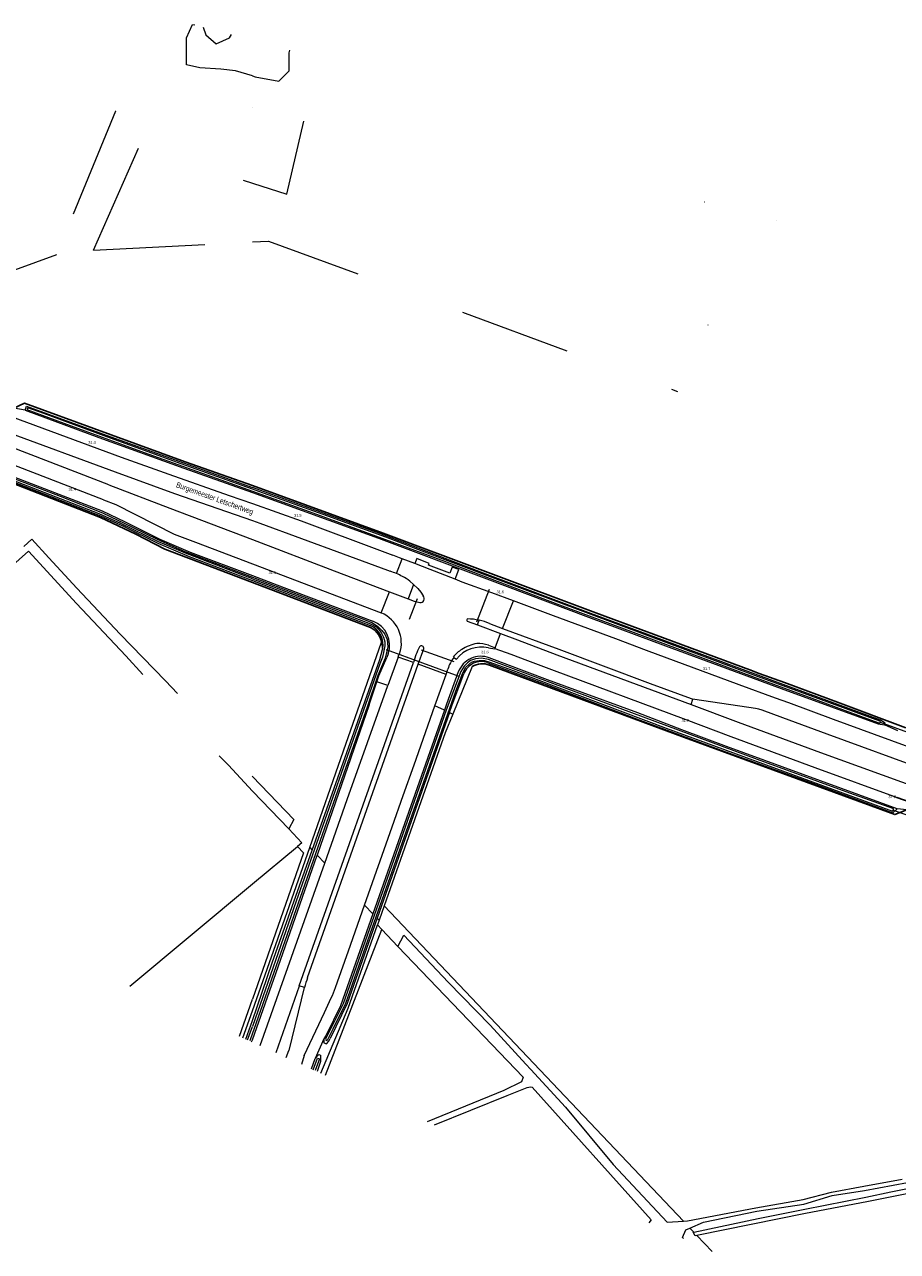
# Model space of a CAD drawing. Header units: metres. Extents: x 120324 to 133000, y 395500 to 402438.
# Tile 86 of 95: x 130896 to 131294, y 400566 to 401125. Entities that reach past the tile are written whole.
import ezdxf

# ---------------------------------------------------------------- set-up
doc = ezdxf.new("R2010")
doc.units = ezdxf.units.M
for name, pattern in [('DGN1', [76.057638, 0, -76.057638]), ('DGN2', [101.410184, 50.705092, -50.705092]), ('DGN3', [152.115276, 101.410184, -50.705092])]:
    doc.linetypes.add(name, pattern=pattern)
for name, color, linetype, lineweight, true_color in [('gg-afsc-erfafscheiding', 7, 'Continuous', 0, 0x00ff32), ('gg-afsc-hekwerk', 7, 'Continuous', 30, 0x00d228), ('gg-knt-bronhoudergrens', 7, 'DGN2', 0, 0xffaad2), ('gg-kntw-bovenkant insteek waterloop', 7, 'Continuous', 0, 0xa0a0ff), ('gg-kntw-waterlijn', 7, 'Continuous', 0, 0xaaebff), ('gg-kwrk-duiker nz buis', 7, 'DGN2', 0, 0x969696), ('gt-grn-groengrens', 7, 'Continuous', 0, 0x96c800), ('gt-grn-groengrens NZ', 7, 'DGN2', 0, 0x96c800), ('gt-grn-weggrens', 7, 'Continuous', 0, 0x787878), ('gt-knt-lijn portaal', 7, 'Continuous', 13, 0x8dafbb), ('Rg-lijn-ontwerplijn', 7, 'Continuous', 30, 0x00d200)]:
    doc.layers.add(name, color=color, linetype=linetype, lineweight=lineweight, true_color=true_color)
for name, color, linetype, lineweight in [('gg-anno-openbare ruimte label', 7, 'Continuous', 13), ('gg-knt-onverhard', 7, 'DGN3', 0), ('gg-knt-verharding', 7, 'Continuous', 0), ('gt-anno-nummer hm paal', 7, 'Continuous', 0), ('gt-grn-vlakafsluiter', 6, 'DGN1', 0)]:
    doc.layers.add(name, color=color, linetype=linetype, lineweight=lineweight)
doc.styles.add('StyleArial', font='arial.ttf')

msp = doc.modelspace()

# ---------------------------------------------------------------- linework, layer by layer
at = {"layer": 'gg-afsc-erfafscheiding'}
for p, q in [((131100.01, 400832.73), (131091.29, 400811.14)), ((131060.02, 400723.73), (131057.76, 400717.31)), ((131057.76, 400717.31), (131056.99, 400715.14))]:
    msp.add_line(p, q, dxfattribs=at)
at = {"layer": 'gg-afsc-erfafscheiding', "flags": 128}
for points in [[(131026.16, 400750.3), (131041.43, 400794.37), (131058.75, 400843.83)], [(131091.29, 400811.14), (131087.81, 400802.53), (131060.02, 400723.73)], [(131000, 400675.96), (131010.68, 400706.26), (131026.16, 400750.3)], [(131031.17, 400647.58), (131043.6, 400677.18), (131056.99, 400715.14)], [(130995.7, 400663.75), (131000, 400675.96)]]:
    msp.add_lwpolyline(points, dxfattribs=at)
at = {"layer": 'gg-afsc-hekwerk'}
for p, q in [((131000, 400870.99), (131052.63, 400850.97)), ((131156.32, 400857.16), (131226.48, 400831.2)), ((131226.48, 400831.2), (131230.71, 400829.63))]:
    msp.add_line(p, q, dxfattribs=at)
at = {"layer": 'gg-afsc-hekwerk', "flags": 128}
for points in [[(130891.37, 400950.38), (130896.31, 400952.66), (130935.66, 400938.22), (130969.45, 400925.99), (131000, 400915.2)], [(130881.71, 400923.87), (130883.63, 400919.03), (130930.92, 400900.61), (130947, 400893.03), (130960.2, 400886.2), (131000, 400870.99)], [(131000, 400915.2), (131059.52, 400893.52), (131156.32, 400857.16)], [(131297.89, 400767.45), (131292.37, 400765.36), (131196.7, 400800.42), (131107.9, 400833.44)], [(131297.51, 400804.85), (131267.57, 400816.04), (131242.2, 400825.43), (131230.71, 400829.63)]]:
    msp.add_lwpolyline(points, dxfattribs=at)
at = {"layer": 'gg-afsc-hekwerk'}
for centre, radius, start, end in [((131050.01, 400842.54), 8.83, 8.4242, 72.7308), ((131104.7, 400824.83), 9.19, 69.6024, 120.7066)]:
    msp.add_arc(centre, radius, start, end, dxfattribs=at)
at = {"layer": 'gg-knt-bronhoudergrens'}
for p, q in [((130937.72, 401085.68), (130910.79, 401020.26)), ((130927.68, 401022.38), (131000, 401026.15)), ((130910.79, 401020.26), (130891.78, 401013.31))]:
    msp.add_line(p, q, dxfattribs=at)
at = {"layer": 'gg-knt-bronhoudergrens', "flags": 128}
for points in [[(131000, 401101.74), (130992.38, 401104.09), (130985.59, 401104.76), (130976.1, 401105.44), (130969.99, 401106.8), (130969.99, 401119.01), (130972.7, 401125.12), (130973.84, 401124.96)], [(130977.62, 401123.95), (130978.81, 401120.37), (130983.56, 401116.3), (130989.66, 401119.01), (130990.43, 401120.53)], [(131000, 401101.74), (131001.2, 401101.37), (131012.05, 401099.34), (131016.8, 401104.09), (131016.8, 401112.23), (131017, 401113.45)], [(131000, 401052.89), (131015.65, 401047.8), (131026.98, 401096.62)], [(130927.68, 401022.38), (130948.55, 401069.64), (131000, 401052.89)], [(131000, 401026.15), (131007.4, 401026.54), (131193.55, 400958.07)]]:
    msp.add_lwpolyline(points, dxfattribs=at)
at = {"layer": 'gg-knt-onverhard'}
for p, q in [((131000, 400782.7), (131018.93, 400763.13)), ((131000, 400775.99), (131016.63, 400758.87)), ((131018.93, 400763.13), (131016.63, 400758.87)), ((131066.23, 400705.31), (131068.96, 400710.4)), ((131066.23, 400705.31), (131123.24, 400645.73)), ((131126.8, 400649.2), (131124.49, 400651.73))]:
    msp.add_line(p, q, dxfattribs=at)
at = {"layer": 'gg-knt-onverhard', "flags": 128}
for points in [[(130896, 400887.47), (130899.67, 400890.7), (130907.36, 400882.22), (130920.15, 400868.47), (130939.82, 400847.49), (130960.49, 400826.32), (130975.09, 400810.49), (130989.04, 400794.88), (131000, 400782.7)], [(130764.68, 400769.04), (130802.26, 400800.9), (130898.06, 400885.23), (130919.88, 400861.42), (130942.37, 400837.61), (130967.32, 400810.34), (130989.12, 400787.81), (131000, 400775.99)], [(131068.96, 400710.4), (131089.16, 400689.1), (131108.31, 400669.42), (131124.49, 400651.73)], [(131199.13, 400577.09), (131205.29, 400579.74), (131229.61, 400584.7), (131251, 400588.01), (131263.95, 400591.82), (131278.61, 400594.11), (131299.37, 400598.1), (131328.04, 400603.78), (131369.98, 400613.15), (131426.38, 400623.99), (131438.99, 400626.03), (131452.62, 400629.2), (131458.35, 400627.11), (131468.86, 400629.47), (131475.23, 400633.47), (131496.54, 400638.89), (131533.8, 400646.01), (131570.95, 400652.54), (131596.26, 400657.11), (131600.05, 400658.24)], [(131126.8, 400649.2), (131142.5, 400632.04), (131164.2, 400605.94)], [(131123.24, 400645.73), (131122.43, 400643.72), (131114.52, 400639.71), (131079.6, 400625.5)], [(131082.91, 400624), (131115.99, 400637.47), (131125.07, 400641.05), (131126.59, 400641.38), (131127.32, 400641.2)], [(131127.32, 400641.2), (131181.6, 400580.86), (131180.53, 400579.51)], [(131164.2, 400605.94), (131188.88, 400579.75), (131196.2, 400580.18)], [(131196.2, 400580.18), (131198.04, 400580.29), (131229.16, 400586.3), (131250.68, 400590), (131263.68, 400593.42), (131278.26, 400596.08), (131298.91, 400600), (131333.01, 400607)], [(131196.3, 400572.32), (131195.83, 400572.84), (131197.33, 400576.32), (131199.13, 400577.09)]]:
    msp.add_lwpolyline(points, dxfattribs=at)
at = {"layer": 'gg-knt-verharding'}
for p, q in [((130934.73, 400915.54), (130882.67, 400935.54)), ((130932.22, 400908.75), (130880.11, 400928.76)), ((131073.96, 400879.63), (131068.26, 400881.77)), ((131000, 400879.47), (131058.63, 400857.22)), ((131061.52, 400876.6), (131062.71, 400876.16)), ((131073.35, 400870.2), (131070.9, 400863.66)), ((131071.68, 400871.67), (131073.35, 400870.2)), ((131062.41, 400866.86), (131070.9, 400863.66)), ((131097.84, 400853.46), (131102.42, 400851.74)), ((131102.42, 400851.74), (131103.21, 400853.86)), ((131102.42, 400851.74), (131112.99, 400847.78)), ((131107.89, 400852.4), (131113.92, 400850.15)), ((131112.99, 400847.78), (131120.65, 400844.9)), ((131107.45, 400842.47), (131110.47, 400841.36)), ((131066.37, 400837.1), (131061.72, 400824.1)), ((131074.48, 400838.03), (131073.29, 400834.66)), ((131075.52, 400833.84), (131077.98, 400840.82)), ((131091.45, 400837.05), (131091.71, 400836.9)), ((131091.71, 400836.9), (131092.86, 400836.19)), ((131110.47, 400841.36), (131110.37, 400841.02)), ((131110.37, 400841.02), (131117.65, 400838.33)), ((131117.65, 400838.33), (131125.23, 400835.52)), ((131021.29, 400687.34), (131073.29, 400834.66)), ((131025.13, 400691.09), (131075.52, 400833.84)), ((131088.14, 400829.21), (131089.02, 400831.63)), ((131083.07, 400814.82), (131088.14, 400829.21)), ((131199.66, 400815.46), (131200.52, 400817.89)), ((131003.61, 400660.14), (131032.94, 400743.22)), ((131016.79, 400657.95), (131023.77, 400686.58)), ((131021.29, 400687.34), (131021.25, 400687.22)), ((131023.77, 400686.58), (131021.29, 400687.34))]:
    msp.add_line(p, q, dxfattribs=at)
at = {"layer": 'gg-knt-verharding', "flags": 128}
for points in [[(130887.3, 400947.76), (130890.21, 400946.67), (130940.35, 400928.18), (130962.02, 400920.36), (130989.48, 400910.64), (131000, 400906.96)], [(130884.7, 400940.9), (130887.34, 400939.89), (130937.59, 400921.37), (130964.63, 400911.58), (131000, 400899.27)], [(130934.73, 400915.54), (130962.49, 400904.87), (131000, 400890.55)], [(130932.22, 400908.75), (130937.88, 400906.58), (130964.42, 400893.09), (130974.06, 400889.36), (131000, 400879.47)], [(131000, 400906.96), (131022.2, 400899.19), (131059.13, 400885.33), (131063.93, 400883.45)], [(131000, 400899.27), (131003.43, 400898.07), (131041.36, 400884.15), (131061.52, 400876.6)], [(131000, 400890.55), (131037.21, 400876.38), (131062.41, 400866.86)], [(131068.26, 400881.77), (131067.01, 400882.24), (131063.93, 400883.45)], [(131092.26, 400872.48), (131093.94, 400876.95), (131090.92, 400878.09), (131089.86, 400875.28), (131080.21, 400878.91), (131080.52, 400879.74), (131074.85, 400881.9), (131073.96, 400879.63)], [(131092.26, 400872.48), (131080.98, 400876.99), (131073.96, 400879.63)], [(131073.35, 400870.2), (131075.31, 400868.23), (131076.62, 400866.67), (131077.8, 400865.02)], [(131118.84, 400862.7), (131109.03, 400866.38), (131095.56, 400871.17), (131092.26, 400872.48)], [(131070.9, 400863.66), (131073.71, 400862.59), (131074.94, 400862.18), (131076.21, 400861.87)], [(131244.18, 400816.19), (131238.15, 400818.43), (131221.59, 400824.48), (131179.4, 400840.08), (131165.43, 400845.33), (131137.13, 400855.83), (131118.84, 400862.7)], [(131113.92, 400850.15), (131139.49, 400840.62), (131181, 400825.04), (131199.68, 400818.14), (131200.52, 400817.89)], [(131120.65, 400844.9), (131138.62, 400838.16), (131199.66, 400815.46)], [(131066.37, 400837.1), (131066.74, 400838.16), (131066.86, 400838.18), (131067.01, 400838.6)], [(131107.47, 400841.36), (131110.32, 400840.89), (131110.37, 400841.02)], [(131125.23, 400835.52), (131136.13, 400831.42), (131197.24, 400808.65), (131217.72, 400800.98), (131256.01, 400786.86), (131293.57, 400773.15), (131301.74, 400770.18)], [(131032.94, 400743.22), (131043.18, 400772.23), (131061.72, 400824.1)], [(131051.07, 400724.08), (131063.66, 400759.77), (131068.69, 400773.98), (131073.64, 400788.08), (131083.07, 400814.82)], [(131199.66, 400815.46), (131221.07, 400807.49), (131258.65, 400793.65), (131304.24, 400777.02)], [(131241.49, 400809.45), (131232.03, 400812.96), (131230.53, 400813.41), (131228.99, 400813.69), (131201.38, 400817.71), (131200.52, 400817.89)], [(131309.75, 400792.1), (131264.46, 400808.65), (131244.18, 400816.19)], [(131307.26, 400785.28), (131261.67, 400801.95), (131241.49, 400809.45)], [(131037.82, 400686.56), (131038.71, 400689.12), (131043.72, 400703.24), (131051.07, 400724.08)], [(131021.25, 400687.22), (131021.24, 400687.2), (131021.35, 400687.16), (131010.67, 400656.92)], [(131023.54, 400655.61), (131032.81, 400675.29), (131035.88, 400681.85)], [(131015.46, 400654.74), (131016.6, 400657.98), (131016.79, 400657.95)], [(131023.54, 400655.61), (131022.35, 400651.6)]]:
    msp.add_lwpolyline(points, dxfattribs=at)
at = {"layer": 'gg-knt-verharding'}
for centre, radius, start, end in [((131051.39, 400841.44), 36.52, 67.055, 71.949), ((131051.3, 400841.28), 36.7, 62.4253, 67.0104), ((131059.64, 400856.42), 19.43, 51.7245, 63.5806), ((131075.73, 400863.69), 2.46, 339.3736, 32.734), ((131076.5, 400863.53), 1.69, 260.2304, 335.2374), ((131052.91, 400843.45), 14.91, 341.0466, 67.4432), ((131098.05, 400853.92), 0.507, 88.9009, 245.7665), ((131097.8, 400828.23), 26.2, 78.087, 89.4306), ((131097.77, 400828.16), 26.28, 67.3376, 78.0464), ((131077, 400841.14), 1.03, 341.753, 146.8944), ((131104.84, 400826.33), 17.09, 99.0443, 123.7312), ((131103.01, 400829.91), 13.33, 70.5403, 93.6784), ((131096.45, 400830.33), 23.28, 150.7615, 160.6805), ((131104.26, 400827.15), 15.89, 142.1711, 163.6065), ((131102.9, 400828.19), 14.48, 121.4184, 142.2451), ((131104.43, 400826.73), 14.94, 78.2404, 140.7516), ((131080.59, 400671.92), 58.68, 160.9391, 165.5341), ((130995.44, 400701.31), 44.88, 334.3001, 340.8112)]:
    msp.add_arc(centre, radius, start, end, dxfattribs=at)
at = {"layer": 'gg-kntw-bovenkant insteek waterloop'}
for p, q in [((131000, 400871.91), (131053.57, 400851.4)), ((131058.03, 400835.98), (131059.19, 400840.53)), ((131061.78, 400838.5), (131061.19, 400836.9)), ((131027.23, 400749.19), (131058.03, 400835.98)), ((131053.22, 400815.35), (131056.63, 400825.77)), ((131053.22, 400815.35), (131029.48, 400746.84)), ((131087.42, 400812.91), (131054.79, 400720.11)), ((131089.78, 400811.8), (131056.88, 400718.24)), ((131089.8, 400811.86), (131089.78, 400811.8)), ((131033.54, 400664.94), (131032.51, 400663.17)), ((131026.91, 400649.52), (131028.6, 400654.22))]:
    msp.add_line(p, q, dxfattribs=at)
at = {"layer": 'gg-kntw-bovenkant insteek waterloop', "flags": 128}
for points in [[(130896.6, 400949.47), (130897.24, 400951.36), (130933.39, 400938.2), (131000, 400914.23)], [(130896.6, 400949.47), (130930.04, 400937.14), (130968.82, 400923.1), (131000, 400912.02)], [(130885.46, 400921.44), (130884.68, 400919.33), (130930.9, 400901.44), (130941.41, 400896.76), (130956.94, 400888.93), (130971.26, 400882.88), (131000, 400871.91)], [(130885.46, 400921.44), (130931.65, 400903.63), (130942.05, 400898.63), (130957.95, 400890.8), (130971.71, 400884.89), (131000, 400874.15)], [(131287.75, 400806.21), (131288.01, 400807), (131285.99, 400808.42), (131241.6, 400824.58), (131154.04, 400856.98), (131107.24, 400874.54), (131058.06, 400893.4), (131000, 400914.23)], [(131000, 400912.02), (131057.35, 400891.3), (131106.66, 400872.66), (131152.99, 400855.21), (131188.02, 400842.21), (131240.63, 400822.77), (131284.79, 400806.62), (131287.75, 400806.21)], [(131000, 400874.15), (131014.26, 400868.73), (131054.82, 400853.47)], [(131056.63, 400825.77), (131057.55, 400828.55), (131061.19, 400836.9)], [(131293.49, 400768.03), (131215.87, 400796.43), (131195.52, 400804.01), (131175.39, 400811.66), (131134.29, 400826.75), (131107.83, 400836.72)], [(131107.2, 400834.48), (131133.68, 400824.58), (131174.92, 400808.88), (131194.6, 400801.69), (131214.99, 400794.13), (131253.7, 400780.16), (131291.48, 400766.15), (131293.49, 400768.03)], [(131093.75, 400830.28), (131088.36, 400815.59), (131087.42, 400812.91)], [(131089.8, 400811.86), (131090.86, 400814.87), (131096.31, 400829.51)], [(131000, 400671.59), (131009.07, 400697.9), (131027.23, 400749.19)], [(131000, 400662.83), (131011.79, 400696.01), (131029.48, 400746.84)], [(131054.79, 400720.11), (131040.09, 400678.31), (131033.54, 400664.94)], [(131056.88, 400718.24), (131043.19, 400679.31), (131035.4, 400663.35)], [(130997.08, 400663.12), (131000, 400671.59)], [(131032.51, 400663.17), (131032.59, 400661.46), (131033.73, 400660.97), (131034.74, 400662.15), (131035.4, 400663.35)], [(130999.68, 400661.93), (131000, 400662.83)], [(131028.6, 400654.22), (131030.3, 400656.07), (131031.06, 400655.78), (131031.06, 400652.93), (131029.44, 400648.37)], [(131200.91, 400575.22), (131230.22, 400581.43), (131251.44, 400585.72), (131279.28, 400591.15), (131290.59, 400593.59), (131342.78, 400604.01), (131384.36, 400612.48), (131427.01, 400621.3), (131447.12, 400625.54), (131453.28, 400626.11), (131453.26, 400624.21), (131447.35, 400623.1), (131427.53, 400618.75), (131384.83, 400610.23), (131342.28, 400601.56), (131291.11, 400591.35), (131279.75, 400589), (131251.85, 400583.76), (131202.38, 400573.67)], [(131202.38, 400573.67), (131201.54, 400573.5), (131200.62, 400575.16), (131200.91, 400575.22)]]:
    msp.add_lwpolyline(points, dxfattribs=at)
at = {"layer": 'gg-kntw-bovenkant insteek waterloop'}
for centre, radius, start, end in [((131050.67, 400842.44), 11.79, 340.4857, 69.3971), ((131050.27, 400842.8), 9.21, 345.6764, 69.0237), ((131103.99, 400826.52), 10.91, 69.3502, 159.8457), ((131104.23, 400826.56), 8.46, 69.4845, 159.6045)]:
    msp.add_arc(centre, radius, start, end, dxfattribs=at)
at = {"layer": 'gg-kntw-waterlijn', "flags": 128}
for points in [[(131000, 400913.53), (130967.53, 400925.08), (130933.7, 400937.36), (130905.02, 400947.96), (130897.79, 400950.55), (130897.38, 400949.77), (130914.21, 400943.62), (130950.68, 400930.3), (130985.68, 400917.72), (131000, 400912.62)], [(131000, 400872.74), (130969.49, 400884.38), (130956.96, 400889.71), (130940.17, 400897.87), (130930.2, 400902.34), (130885.66, 400919.63), (130886.02, 400920.56), (130912.45, 400910.3), (130931.8, 400902.79), (130945.38, 400896.19), (130956.91, 400890.59), (130969.31, 400885.18), (130985.61, 400878.89), (131000, 400873.45)], [(131000, 400912.62), (131027.48, 400902.83), (131087.43, 400880.68), (131139.83, 400860.86), (131182.77, 400844.89), (131227.68, 400828.18), (131254.73, 400818.34), (131279.62, 400809.08), (131285.21, 400807.07), (131285.75, 400807.19), (131285.9, 400807.56), (131285.64, 400807.96), (131270.24, 400813.44), (131226.99, 400829.35), (131180.59, 400846.66), (131108, 400873.76), (131077.32, 400885.33), (131060.79, 400891.68), (131034.32, 400901.31), (131002.98, 400912.47), (131000, 400913.53)], [(131000, 400873.45), (131038.76, 400858.8), (131049.3, 400854.82), (131054.33, 400852.78), (131057.03, 400851.08), (131058.9, 400849.2), (131060.28, 400847.48), (131061.32, 400845.02), (131061.68, 400841.76), (131061.28, 400839.71), (131060.44, 400836.62), (131057.12, 400828.7), (131052.35, 400814.69), (131038.74, 400775.98), (131012.76, 400702.05), (131000.62, 400667.51), (131000, 400665.75)], [(131000, 400872.74), (131006.94, 400870.09), (131053.83, 400852.21), (131056.59, 400850.63), (131058.65, 400848.22), (131059.63, 400846.11), (131060.3, 400844.08), (131060.32, 400842.2), (131059.85, 400839.86), (131059.29, 400837.02), (131058.07, 400833.98), (131019.99, 400725.92), (131000, 400668.85)], [(131292, 400767.93), (131271.97, 400775.04), (131229.91, 400790.49), (131136.77, 400825.1), (131107.47, 400835.98), (131104.36, 400836.61), (131101.62, 400836.27), (131099.35, 400835.47), (131097.96, 400834.5), (131096.38, 400832.9), (131094.89, 400830.56), (131088.25, 400812.83), (131063.33, 400741.91), (131041.26, 400679.1), (131037.69, 400671.88), (131033.36, 400663.13), (131033.61, 400662.43), (131034.36, 400662.94), (131036.78, 400667.84), (131042.56, 400679.52), (131054.57, 400713.58), (131092.68, 400821.61), (131095.83, 400829.83), (131097.23, 400832.55), (131099.7, 400834.7), (131101.05, 400835.2), (131103.28, 400835.56), (131105.73, 400835.58), (131107.71, 400834.98), (131118.75, 400830.89), (131188.38, 400804.67), (131291.4, 400766.9), (131292, 400767.93)], [(130997.86, 400662.76), (130998.12, 400663.48), (131000, 400668.85)], [(131000, 400665.75), (130998.8, 400662.33)], [(131027.71, 400649.16), (131029.66, 400654.41), (131030.55, 400654.09), (131028.57, 400648.77)]]:
    msp.add_lwpolyline(points, dxfattribs=at)
at = {"layer": 'gg-kwrk-duiker nz buis'}
for p, q in [((131094.17, 400828.28), (131061.1, 400840.32)), ((131285.83, 400807.38), (131309.64, 400798.66)), ((131291.7, 400767.42), (131297.37, 400765.36))]:
    msp.add_line(p, q, dxfattribs=at)
at = {"layer": 'gt-grn-groengrens'}
for p, q in [((130896.6, 400949.47), (130891.37, 400950.38)), ((131058.75, 400843.83), (131059.19, 400840.53)), ((131061.72, 400824.1), (131056.63, 400825.77)), ((131087.42, 400812.91), (131083.07, 400814.82)), ((131089.78, 400811.8), (131091.29, 400811.14)), ((131293.77, 400803.48), (131287.75, 400806.21)), ((131297.89, 400767.45), (131293.49, 400768.03)), ((131000, 400733.74), (131020.54, 400750.85)), ((131026.16, 400750.3), (131027.23, 400749.19)), ((131029.48, 400746.84), (131032.94, 400743.22)), ((131054.79, 400720.11), (131051.07, 400724.08)), ((131060.02, 400723.73), (131196.2, 400580.18)), ((131056.88, 400718.24), (131057.76, 400717.31)), ((131058.92, 400713.08), (131056.99, 400715.14)), ((131033.25, 400646.63), (131058.92, 400713.08)), ((131066.23, 400705.31), (131058.92, 400713.08)), ((131199.13, 400577.09), (131200.91, 400575.22)), ((131202.38, 400573.67), (131209.27, 400566.41))]:
    msp.add_line(p, q, dxfattribs=at)
at = {"layer": 'gt-grn-groengrens', "flags": 128}
for points in [[(131016.63, 400758.87), (131022.53, 400752.51), (131020.54, 400750.85)], [(131020.54, 400750.85), (131023.3, 400747.91), (131000, 400681.25)], [(130944.19, 400687.22), (131000, 400733.74)], [(130994.13, 400664.46), (131000, 400681.25)]]:
    msp.add_lwpolyline(points, dxfattribs=at)
at = {"layer": 'gt-grn-groengrens NZ'}
msp.add_line((131032.51, 400663.17), (131028.6, 400654.22), dxfattribs=at)
at = {"layer": 'gt-grn-vlakafsluiter', "flags": 128}
for points in [[(130937.72, 401085.68), (130953.71, 401080.34), (130965.92, 401096.62), (130980.17, 401093.91), (131000, 401087.3)], [(131000, 401087.3), (131002.56, 401086.44), (131013.41, 401083.73), (131022.91, 401097.98), (131026.98, 401096.62)], [(131309.87, 401008.49), (131281.77, 401019.24), (131210.55, 401046.74), (131205.74, 401049), (131202.81, 401051.54), (131201.7, 401053.96), (131201.77, 401056.85), (131202.04, 401061.14), (131196.94, 401061.75), (131196.17, 401057.92), (131196.03, 401055.48), (131196.43, 401053.17), (131197.28, 401051.36), (131198.31, 401050.07), (131200.59, 401047.53), (131202.83, 401046), (131205.23, 401044.61), (131228.66, 401035.02), (131193.55, 400958.07)]]:
    msp.add_lwpolyline(points, dxfattribs=at)
at = {"layer": 'gt-grn-weggrens'}
for p, q in [((131065.63, 400875.07), (131068.26, 400881.77)), ((131058.63, 400857.22), (131062.41, 400866.86)), ((131113.92, 400850.15), (131118.84, 400862.7)), ((131110.47, 400841.36), (131112.99, 400847.78)), ((131073.29, 400834.66), (131066.37, 400837.1)), ((131088.14, 400829.21), (131075.52, 400833.84))]:
    msp.add_line(p, q, dxfattribs=at)
at = {"layer": 'gt-knt-lijn portaal'}
for p, q in [((131102.1, 400853.18), (131107.89, 400867.94)), ((131074.99, 400863.59), (131071.44, 400854.24)), ((131076.83, 400840.31), (131091.64, 400835.08))]:
    msp.add_line(p, q, dxfattribs=at)
at = {"layer": 'Rg-lijn-ontwerplijn', "linetype": 'DGN2'}
msp.add_line((131293.37, 400773.17), (131316.77, 400764.79), dxfattribs=at)

# ---------------------------------------------------------------- texts
at = {"layer": 'gg-anno-openbare ruimte label', "insert": (130982.8, 400909.04), "char_height": 2.5, "attachment_point": 5, "rotation": 340.1, "line_spacing_factor": 0.8, "style": 'StyleArial'}
msp.add_mtext('{\\W0.68;\\C256;Burgemeester Letschertweg}', dxfattribs=at)
at = {"layer": 'gt-anno-nummer hm paal', "char_height": 1.25, "attachment_point": 7, "line_spacing_factor": 0.8, "style": 'StyleArial'}
for s, insert in [('{\\C256;31.4}', (130925.31, 400934.18)), ('{\\C256;31.4}', (130916.33, 400912.81)), ('{\\C256;31.5}', (131018.99, 400900.98)), ('{\\C256;31.5}', (131007.4, 400874.84)), ('{\\C256;31.6}', (131111.18, 400866.15)), ('{\\C256;31.6}', (131104.17, 400838.79)), ('{\\C256;31.7}', (131205.04, 400831.16)), ('{\\C256;31.7}', (131195.38, 400807.44)), ('{\\C256;31.8}', (131289.49, 400772.82))]:
    msp.add_mtext(s, dxfattribs=dict(at, insert=insert))

doc.saveas('drawing.dxf')
